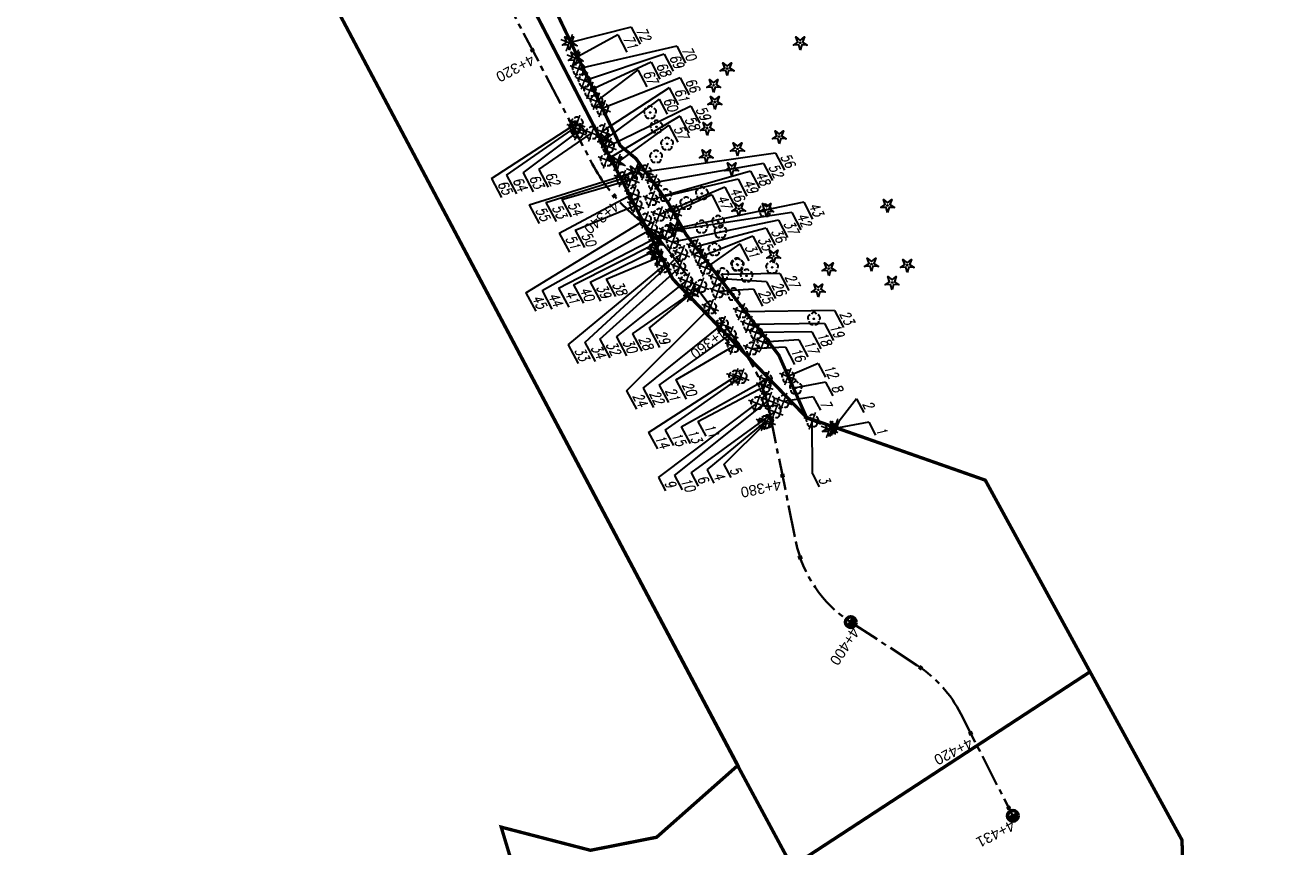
# Model space of a CAD drawing. Header units: metres. Extents: x 7529688 to 7533680, y 5721227 to 5727807.
# Tile 5 of 17: x 7531665 to 7531817, y 5723885 to 5723984. Entities that reach past the tile are written whole.
import ezdxf

# ---------------------------------------------------------------- set-up
doc = ezdxf.new("R2010")
doc.units = ezdxf.units.M
for name, pattern in [('817-dzialki-09-05-04$0$HIDDEN', [0.375, 0.25, -0.125]), ('ACAD_ISO05W100', [33, 24, -3, 0, -3, 0, -3]), ('CENTER2', [28.575, 19.05, -3.175, 3.175, -3.175])]:
    doc.linetypes.add(name, pattern=pattern)
for name, color, linetype in [('C-DROGI-SYTUACJA', 7, 'Continuous'), ('C-DROGI-SYTUACJA-ETYKIETY', 7, 'Continuous'), ('D-ziel-blokdrzewo', 250, 'Continuous')]:
    doc.layers.add(name, color=color, linetype=linetype)
doc.layers.add('D-LR-etap-III', color=7, linetype='817-dzialki-09-05-04$0$HIDDEN', lineweight=50, true_color=0xff1aff)
for name, color, linetype, lineweight in [('D-pas-drogowy', 7, 'ACAD_ISO05W100', 50), ('MK_drzewa opisy', 170, 'Continuous', 30), ('widok', 94, 'Continuous', 30)]:
    doc.layers.add(name, color=color, linetype=linetype, lineweight=lineweight)
doc.layers.add('D-wycinka-drzew', color=7, linetype='Continuous', true_color=0xff1a1a)
doc.layers.add('poprzeczki', color=7, linetype='Continuous', true_color=0x0000c7)
doc.styles.get("Standard").update_dxf_attribs({"font": 'arial.ttf'})
doc.styles.add('UZBROJENIE', font='SIMPLEX', dxfattribs={"width": 0.8, "oblique": 15.00003, "height": 1.5})

# ---------------------------------------------------------------- blocks, each defined once
blk = doc.blocks.new('kilometraz')
at = {"linetype": 'ByBlock', "lineweight": -2}
blk.add_hatch(color=0, dxfattribs=at).paths.add_polyline_path([(0, -0.28125, 0.41421356), (0.28125, 0, 0.41421356), (0, 0.28125)])
at = {"color": 0, "linetype": 'ByBlock', "lineweight": -2}
blk.add_line((0, 0.28125), (0, -0.28125), dxfattribs=at)
blk.add_circle((0, 0), 0.28125, dxfattribs=at)
blk = doc.blocks.new('AeccTickLine')
at = {"color": 0, "linetype": 'ByBlock', "lineweight": -2}
blk.add_line((0, 1), (0, -1), dxfattribs=at)
blk = doc.blocks.new('OBOP02_01')
at = {"linetype": 'Continuous', "lineweight": -2}
blk.add_hatch(color=0, dxfattribs=at).paths.add_polyline_path([(0, -0.1, 1), (0, 0.1, 1)])
at = {"color": 0, "linetype": 'Continuous', "lineweight": -2}
blk.add_circle((0, 0), 0.1, dxfattribs=at)
for centre, radius, start, end in [((-0.77, 0.25), 0.7, 101.6336, 222.6627), ((0, 0.8), 0.7, 29.8459, 150.1541), ((0.77, 0.25), 0.7, 317.3373, 78.3664), ((-0.46, -0.64), 0.71, 174.3693, 292.5572), ((0.46, -0.64), 0.71, 247.4428, 5.6307)]:
    blk.add_arc(centre, radius, start, end, dxfattribs=at)
blk = doc.blocks.new('OBOP01_01')
at = {"linetype": 'Continuous', "lineweight": -2}
blk.add_hatch(color=0, dxfattribs=at).paths.add_polyline_path([(0, -0.1, 1), (0, 0.1, 1)])
at = {"color": 0, "linetype": 'Continuous', "lineweight": -2, "flags": 128}
blk.add_lwpolyline([(0, -1.74), (-0.35, -0.48), (-1.65, -0.54), (-0.57, 0.18), (-1.02, 1.4), (0, 0.6), (1.02, 1.4), (0.57, 0.18), (1.65, -0.54), (0.35, -0.48), (0, -1.74)], dxfattribs=at)
at = {"color": 0, "linetype": 'Continuous', "lineweight": -2}
blk.add_circle((0, 0), 0.1, dxfattribs=at)
blk = doc.blocks.new('wycinka')
at = {"layer": 'D-wycinka-drzew', "const_width": 0.2}
for points in [[(-1.09, 0), (1.09, 0)], [(0, 1.09), (0, -1.09)]]:
    blk.add_lwpolyline(points, dxfattribs=at)

msp = doc.modelspace()

# ---------------------------------------------------------------- linework, layer by layer
at = {"layer": 'C-DROGI-SYTUACJA', "color": 2, "linetype": 'CENTER2', "lineweight": 35, "ltscale": 0.2}
msp.add_lwpolyline([(7531519.34, 5724370.97), (7531605.62, 5724206.44, 0.042652), (7531608.37, 5724202.14), (7531614.26, 5724194.44, -0.042592), (7531617, 5724190.14), (7531641.09, 5724144.24, -0.042262), (7531643.05, 5724139.58), (7531645.97, 5724130.59, 0.044899), (7531648.09, 5724125.65), (7531669.36, 5724086.12), (7531687.57, 5724053.49), (7531733.08, 5723967.07, 0.08906), (7531737.42, 5723961.49), (7531739.52, 5723959.62, -0.048597), (7531742.14, 5723956.76), (7531750.65, 5723945.47, -0.1118), (7531754.27, 5723937.41), (7531757.43, 5723921.9, 0.200916), (7531763.94, 5723912.31), (7531771.97, 5723907.08, -0.131228), (7531777.15, 5723901.33), (7531783.38, 5723889.12)], format="xyb", dxfattribs=at)
at = {"layer": 'D-LR-etap-III', "ltscale": 10, "flags": 128}
msp.add_lwpolyline([(7531750.47, 5723895.1, 0.4, 0.4, 0), (7531750.5, 5723895.13, 0.4, 0.4, 0), (7531682.71, 5724022.92, 0.4, 0.4, 0), (7531619.18, 5724147.2, 0.4, 0.4, 0), (7531592.31, 5724198.49, 0.4, 0.4, 0), (7531553.26, 5724272.92, 0.4, 0.4, 0), (7531504.02, 5724366.79, 0.4, 0.4, 0), (7531482.09, 5724407.62, 0.4, 0.4, 0), (7531412.35, 5724541.18, 0.4, 0.4, 0), (7531388.46, 5724586.93, 0.4, 0.4, 0), (7531345.12, 5724669.94, 0.4, 0.4, 0), (7531127.66, 5725081.67, 0.4, 0.4, 0), (7531059.25, 5725211.04, 0.4, 0.4, 0), (7531008.01, 5725307.95, 0.4, 0.4, 0), (7530964.18, 5725390.84, 0.4, 0.4, 0), (7530914.56, 5725484.68, 0.4, 0.4, 0), (7530865.24, 5725577.49, 0.4, 0.4, 0), (7530840.09, 5725624.06, 0.4, 0.4, 0), (7530802.56, 5725694.92, 0.4, 0.4, 0), (7530755.54, 5725787.51, 0.4, 0.4, 0), (7530708.72, 5725876.3, 0.4, 0.4, 0), (7530695.12, 5725902.09, 0.4, 0.4, 0), (7530642.91, 5726001.08, 0.4, 0.4, 0), (7530634.93, 5726016.15, 0.4, 0.4, 0), (7530610.82, 5726061.93, 0.4, 0.4, 0), (7530610.82, 5726061.93, 0.4, 0.4, 0), (7530607.21, 5726063.51, 0.4, 0.4, 0), (7530597.42, 5726080.68, 0.4, 0.4, 0), (7530591.16, 5726088.44, 0.4, 0.4, 0), (7530581.28, 5726107.21, 0.4, 0.4, 0), (7530571.29, 5726130.56, 0.4, 0.4, 0), (7530549.55, 5726171.53, 0.4, 0.4, 0), (7530531.01, 5726206.47, 0.4, 0.4, 0), (7530516.46, 5726236.02, 0.4, 0.4, 0), (7530500.8, 5726266.14, 0.4, 0.4, 0), (7530491.35, 5726283.94, 0.4, 0.4, 0), (7530482.4, 5726303.41, 0.4, 0.4, 0), (7530482.4, 5726303.41, 0.4, 0.4, 0), (7530450.41, 5726357.28, 0.4, 0.4, 0), (7530397.76, 5726458.5, 0.4, 0.4, 0), (7530334.71, 5726583.66, 0.4, 0.4, 0), (7530303.94, 5726645.17, 0.4, 0.4, 0), (7530300.51, 5726651.78, 0.4, 0.4, 0), (7530289.21, 5726671.97, 0.4, 0.4, 0), (7530281.54, 5726685.57, 0.4, 0.4, 0), (7530261.37, 5726724.16, 0.4, 0.4, 0), (7530254.03, 5726738.21, 0.4, 0.4, 0), (7530197.22, 5726845.06, 0.4, 0.4, 0), (7530194.71, 5726849.15, 0.4, 0.4, 0), (7530195.92, 5726850.75, 0.4, 0.4, 0), (7530170.55, 5726892.96, 0.4, 0.4, 0), (7530143.17, 5726945.07, 0.4, 0.4, 0), (7530105.06, 5727018.32, 0.4, 0.4, 0), (7530100.06, 5727027.16, 0.4, 0.4, 0), (7530062.32, 5727099.63, 0.4, 0.4, 0), (7530015.38, 5727189.42, 0.4, 0.4, 0), (7529983.21, 5727250.21, 0.4, 0.4, 0), (7529953.28, 5727306.75, 0.4, 0.4, 0), (7529900.67, 5727406.16, 0.4, 0.4, 0), (7529890.63, 5727425.13, 0.4, 0.4, 0), (7529875.16, 5727454.43, 0.4, 0.4, 0), (7529857.56, 5727487.79, 0.4, 0.4, 0), (7529835.19, 5727530.19, 0.4, 0.4, 0), (7529811.74, 5727574.66, 0.4, 0.4, 0), (7529792.1, 5727611.92, 0.4, 0.4, 0), (7529768.07, 5727657.47, 0.4, 0.4, 0), (7529755.21, 5727682.13, 0.4, 0.4, 0), (7529753.31, 5727681.13, 0.4, 0.4, 0), (7529739.21, 5727707.77, 0.4, 0.4, 0), (7529735.39, 5727711.25, 0.4, 0.4, 0), (7529725.42, 5727730.2, 0.4, 0.4, 0), (7529723.55, 5727729.88, 0.4, 0.4, 0), (7529695.57, 5727782.93, 0.4, 0.4, 0), (7529717.68, 5727794.02, 0.4, 0.4, 0), (7529736.27, 5727758.65, 0.4, 0.4, 0), (7529736.27, 5727758.65, 0.4, 0.4, 0), (7529744.51, 5727750.41, 0.4, 0.4, 0), (7529744.51, 5727750.41, 0.4, 0.4, 0), (7529750.28, 5727738.55, 0.4, 0.4, 0), (7529777.11, 5727687.57, 0.4, 0.4, 0), (7529796.52, 5727651.33, 0.4, 0.4, 0), (7529814.94, 5727616.79, 0.4, 0.4, 0), (7529839.01, 5727572.3, 0.4, 0.4, 0), (7529860.62, 5727532.51, 0.4, 0.4, 0), (7529882.35, 5727491.5, 0.4, 0.4, 0), (7529904.87, 5727449.1, 0.4, 0.4, 0), (7529920.75, 5727418.88, 0.4, 0.4, 0), (7529946.68, 5727368.55, 0.4, 0.4, 0), (7529972.02, 5727320.57, 0.4, 0.4, 0), (7529987.74, 5727290.15, 0.4, 0.4, 0), (7529996.5, 5727273.66, 0.4, 0.4, 0), (7530017.54, 5727234.2, 0.4, 0.4, 0), (7530033.05, 5727204.86, 0.4, 0.4, 0), (7530051.62, 5727170.22, 0.4, 0.4, 0), (7530069.28, 5727137.02, 0.4, 0.4, 0), (7530089.39, 5727097.53, 0.4, 0.4, 0), (7530109.71, 5727060.75, 0.4, 0.4, 0), (7530136.77, 5727011.64, 0.4, 0.4, 0), (7530162.45, 5726962.74, 0.4, 0.4, 0), (7530187.67, 5726916.99, 0.4, 0.4, 0), (7530207.82, 5726879.34, 0.4, 0.4, 0), (7530230.63, 5726834.52, 0.4, 0.4, 0), (7530262.29, 5726776.62, 0.4, 0.4, 0), (7530277.51, 5726760.21, 0.4, 0.4, 0), (7530286.04, 5726744.11, 0.4, 0.4, 0), (7530288.1, 5726735.88, 0.4, 0.4, 0), (7530290.39, 5726725.05, 0.4, 0.4, 0), (7530296.18, 5726713.58, 0.4, 0.4, 0), (7530302.73, 5726701.18, 0.4, 0.4, 0), (7530325.69, 5726657.47, 0.4, 0.4, 0), (7530343.24, 5726623.65, 0.4, 0.4, 0), (7530360.23, 5726591.75, 0.4, 0.4, 0), (7530383.21, 5726548.06, 0.4, 0.4, 0), (7530406.02, 5726503.61, 0.4, 0.4, 0), (7530427.46, 5726462.62, 0.4, 0.4, 0), (7530447.93, 5726424.39, 0.4, 0.4, 0), (7530471.13, 5726379.92, 0.4, 0.4, 0), (7530490.5, 5726343.03, 0.4, 0.4, 0), (7530509.5, 5726306.73, 0.4, 0.4, 0), (7530529.89, 5726267.24, 0.4, 0.4, 0), (7530543.85, 5726238.99, 0.4, 0.4, 0), (7530554.81, 5726218.94, 0.4, 0.4, 0), (7530559.03, 5726212.22, 0.4, 0.4, 0), (7530563.06, 5726206.41, 0.4, 0.4, 0), (7530566.93, 5726200.46, 0.4, 0.4, 0), (7530569.77, 5726194.9, 0.4, 0.4, 0), (7530571.47, 5726191.28, 0.4, 0.4, 0), (7530572.84, 5726188.02, 0.4, 0.4, 0), (7530575.3, 5726182.03, 0.4, 0.4, 0), (7530579.74, 5726173.31, 0.4, 0.4, 0), (7530583.3, 5726167.41, 0.4, 0.4, 0), (7530593.4, 5726163.33, 0.4, 0.4, 0), (7530598.62, 5726155.26, 0.4, 0.4, 0), (7530608.26, 5726140.5, 0.4, 0.4, 0), (7530603.27, 5726136.83, 0.4, 0.4, 0), (7530606.53, 5726131.84, 0.4, 0.4, 0), (7530604.24, 5726124.22, 0.4, 0.4, 0), (7530605.85, 5726121.63, 0.4, 0.4, 0), (7530608.97, 5726116.16, 0.4, 0.4, 0), (7530618.11, 5726097.79, 0.4, 0.4, 0), (7530651.21, 5726034.96, 0.4, 0.4, 0), (7530670.24, 5725998.61, 0.4, 0.4, 0), (7530698.08, 5725945.95, 0.4, 0.4, 0), (7530716.51, 5725911.31, 0.4, 0.4, 0), (7530735.22, 5725875.67, 0.4, 0.4, 0), (7530752.5, 5725842.15, 0.4, 0.4, 0), (7530778.31, 5725793.5, 0.4, 0.4, 0), (7530797.5, 5725756.38, 0.4, 0.4, 0), (7530812.52, 5725728.29, 0.4, 0.4, 0), (7530820.04, 5725713.16, 0.4, 0.4, 0), (7530822.42, 5725710.19, 0.4, 0.4, 0), (7530833.15, 5725688.8, 0.4, 0.4, 0), (7530849.63, 5725656.16, 0.4, 0.4, 0), (7530867.98, 5725621.96, 0.4, 0.4, 0), (7530872.63, 5725612.89, 0.4, 0.4, 0), (7530880.35, 5725597.59, 0.4, 0.4, 0), (7530883.84, 5725593.39, 0.4, 0.4, 0), (7530891.78, 5725587.76, 0.4, 0.4, 0), (7530895.04, 5725584.28, 0.4, 0.4, 0), (7530897.03, 5725580.94, 0.4, 0.4, 0), (7530900.95, 5725579.95, 0.4, 0.4, 0), (7530904.81, 5725571.98, 0.4, 0.4, 0), (7530903.68, 5725568.57, 0.4, 0.4, 0), (7530908.9, 5725558.84, 0.4, 0.4, 0), (7530910.25, 5725545.67, 0.4, 0.4, 0), (7530912.87, 5725538.65, 0.4, 0.4, 0), (7530945.28, 5725478.46, 0.4, 0.4, 0), (7530959.69, 5725450.25, 0.4, 0.4, 0), (7531002.83, 5725368.19, 0.4, 0.4, 0), (7531044.7, 5725290.31, 0.4, 0.4, 0), (7531064.1, 5725253.21, 0.4, 0.4, 0), (7531083.01, 5725216.68, 0.4, 0.4, 0), (7531113.01, 5725158.47, 0.4, 0.4, 0), (7531137.36, 5725113.07, 0.4, 0.4, 0), (7531150.83, 5725086.71, 0.4, 0.4, 0), (7531159.75, 5725076.64, 0.4, 0.4, 0), (7531166.31, 5725074.58, 0.4, 0.4, 0), (7531172.29, 5725062.58, 0.4, 0.4, 0), (7531170.59, 5725055.61, 0.4, 0.4, 0), (7531173.73, 5725044.08, 0.4, 0.4, 0), (7531215.34, 5724964.86, 0.4, 0.4, 0), (7531238.05, 5724921.68, 0.4, 0.4, 0), (7531262.39, 5724875.28, 0.4, 0.4, 0), (7531295.59, 5724811.27, 0.4, 0.4, 0), (7531348.49, 5724712.36, 0.4, 0.4, 0), (7531363.74, 5724682.68, 0.4, 0.4, 0), (7531366.99, 5724675.87, 0.4, 0.4, 0), (7531382.54, 5724646.11, 0.4, 0.4, 0), (7531401.3, 5724610.87, 0.4, 0.4, 0), (7531428.96, 5724558.86, 0.4, 0.4, 0), (7531449.11, 5724520.4, 0.4, 0.4, 0), (7531477.29, 5724465.83, 0.4, 0.4, 0), (7531501, 5724421.11, 0.4, 0.4, 0), (7531512.12, 5724400.55, 0.4, 0.4, 0), (7531513.78, 5724396.76, 0.4, 0.4, 0), (7531526.32, 5724379.39, 0.4, 0.4, 0), (7531566.78, 5724302.74, 0.4, 0.4, 0), (7531612.28, 5724225.61, 0.4, 0.4, 0), (7531620.49, 5724210.55, 0.4, 0.4, 0), (7531631.58, 5724196.26, 0.4, 0.4, 0), (7531653.48, 5724152.43, 0.4, 0.4, 0), (7531661.15, 5724128.49, 0.4, 0.4, 0), (7531673.88, 5724101.19, 0.4, 0.4, 0), (7531684.69, 5724081.18, 0.4, 0.4, 0), (7531699.21, 5724051.17, 0.4, 0.4, 0), (7531704.03, 5724040.58, 0.4, 0.4, 0), (7531704.03, 5724040.58, 0.4, 0.4, 0), (7531703.91, 5724037.17, 0.4, 0.4, 0), (7531736.42, 5723969.23, 0.4, 0.4, 0), (7531738.29, 5723967.7, 0.4, 0.4, 0), (7531742.18, 5723962.35, 0.4, 0.4, 0), (7531744.29, 5723958.62, 0.4, 0.4, 0), (7531755.39, 5723944.19, 0.4, 0.4, 0), (7531758.69, 5723936.76, 0.4, 0.4, 0), (7531780.08, 5723929.25, 0.4, 0.4, 0), (7531792.61, 5723906.34, 0.4, 0.4, 0), (7531792.61, 5723906.34, 0.4, 0.4, 0), (7531756.96, 5723883.06, 0.4, 0.4, 0), (7531750.46, 5723895.13, 0.4, 0.4, 0), (7531750.46, 5723895.13, 0, 0, 0)], format="xyseb", dxfattribs=at)
at = {"layer": 'D-pas-drogowy', "ltscale": 0.2, "flags": 128}
msp.add_lwpolyline([(7531633.02, 5724182.83, 0.4, 0.4, 0), (7531617.56, 5724211.61, 0.4, 0.4, 0), (7531566.78, 5724302.74, 0.4, 0.4, 0), (7531538.42, 5724356.47, 0.4, 0.4, 0), (7531526.32, 5724379.39, 0.4, 0.4, 0), (7531516.1, 5724393.61, 0.4, 0.4, 0.001485), (7531513.78, 5724396.84, 0.4, 0.4, 0), (7531501.87, 5724413.41, 0.4, 0.4, 0), (7531474.93, 5724464.51, 0.4, 0.4, 0), (7531446.2, 5724518.99, 0.4, 0.4, 0), (7531424.96, 5724559.26, 0.4, 0.4, 0), (7531398.44, 5724609.57, 0.4, 0.4, 0), (7531379.65, 5724645.22, 0.4, 0.4, 0), (7531365.23, 5724672.56, 0.4, 0.4, 0), (7531341.31, 5724717.92, 0.4, 0.4, 0), (7531312.9, 5724771.79, 0.4, 0.4, 0), (7531292.59, 5724810.31, 0.4, 0.4, 0), (7531259.39, 5724873.27, 0.4, 0.4, 0), (7531233.74, 5724921.92, 0.4, 0.4, 0), (7531203.07, 5724980.09, 0.4, 0.4, 0), (7531173.47, 5725036.23, 0.4, 0.4, 0), (7531168.27, 5725046.09, 0.4, 0.4, 0), (7531172.29, 5725062.58, 0.4, 0.4, 0), (7531166.31, 5725074.58, 0.4, 0.4, 0), (7531150.32, 5725079.6, 0.4, 0.4, 0), (7531141.5, 5725096.43, 0.4, 0.4, 0), (7531109.31, 5725157.81, 0.4, 0.4, 0), (7531086.64, 5725201.05, 0.4, 0.4, 0), (7531059.2, 5725253.38, 0.4, 0.4, 0), (7531028.21, 5725312.49, 0.4, 0.4, 0), (7530999.1, 5725367.99, 0.4, 0.4, 0), (7530956.25, 5725449.72, 0.4, 0.4, 0), (7530924.4, 5725510.46, 0.4, 0.4, 0), (7530897.51, 5725561.74, 0.4, 0.4, 0), (7530894.46, 5725566.14, 0.4, 0.4, 0), (7530892.16, 5725570.49, 0.4, 0.4, 0), (7530869.36, 5725613.31, 0.4, 0.4, 0), (7530861.69, 5725627.7, 0.4, 0.4, 0), (7530852.74, 5725644.52, 0.4, 0.4, 0), (7530831.51, 5725684.2, 0.4, 0.4, 0), (7530811.13, 5725722.52, 0.4, 0.4, 0), (7530792.35, 5725757.94, 0.4, 0.4, 0), (7530768.03, 5725803.8, 0.4, 0.4, 0), (7530748.77, 5725840.18, 0.4, 0.4, 0), (7530727.7, 5725879.97, 0.4, 0.4, 0), (7530712.1, 5725909.55, 0.4, 0.4, 0), (7530693.64, 5725944.65, 0.4, 0.4, 0), (7530665.7, 5725997.54, 0.4, 0.4, 0), (7530641.76, 5726042.88, 0.4, 0.4, 0), (7530616.5, 5726091.48, 0.4, 0.4, 0), (7530604.63, 5726114.32, 0.4, 0.4, -0.007763), (7530602.5, 5726118.43, 0.4, 0.4, 0), (7530603.99, 5726123.39, 0.4, 0.4, 0), (7530606.53, 5726131.84, 0.4, 0.4, 0), (7530603.27, 5726136.83, 0.4, 0.4, 0), (7530593.78, 5726151.37, 0.4, 0.4, 0), (7530590.2, 5726156.84, 0.4, 0.4, 0), (7530583.3, 5726167.41, 0.4, 0.4, 0), (7530580.58, 5726170.43, 0.4, 0.4, 0), (7530575.85, 5726175.67, 0.4, 0.4, 0), (7530569.01, 5726186.66, 0.4, 0.4, 0), (7530562.56, 5726199.19, 0.4, 0.4, 0), (7530555.67, 5726211.39, 0.4, 0.4, 0), (7530548.29, 5726224.23, 0.4, 0.4, 0), (7530540.58, 5726237.71, 0.4, 0.4, 0), (7530532.68, 5726252.65, 0.4, 0.4, 0), (7530524.06, 5726269.35, 0.4, 0.4, 0), (7530502.82, 5726309.91, 0.4, 0.4, 0), (7530488.83, 5726336.63, 0.4, 0.4, 0), (7530466.03, 5726380.16, 0.4, 0.4, 0), (7530438.47, 5726432.77, 0.4, 0.4, 0), (7530424.53, 5726459.09, 0.4, 0.4, 0), (7530401.63, 5726502.97, 0.4, 0.4, 0), (7530383.38, 5726538.06, 0.4, 0.4, 0), (7530353.97, 5726593.52, 0.4, 0.4, 0), (7530338.47, 5726622.74, 0.4, 0.4, 0), (7530322.01, 5726653.88, 0.4, 0.4, 0), (7530297.54, 5726700.33, 0.4, 0.4, 0), (7530287.38, 5726719.6, 0.4, 0.4, 0), (7530285.95, 5726722.32, 0.4, 0.4, 0), (7530280.26, 5726733.12, 0.4, 0.4, 0), (7530266.73, 5726758.74, 0.4, 0.4, 0), (7530260.42, 5726770.47, 0.4, 0.4, 0), (7530253.25, 5726783.82, 0.4, 0.4, 0), (7530244.95, 5726799.33, 0.4, 0.4, 0), (7530239.39, 5726808.49, 0.4, 0.4, 0), (7530238.29, 5726807.9, 0.4, 0.4, 0), (7530218.11, 5726850.67, 0.4, 0.4, 0), (7530175.91, 5726928.17, 0.4, 0.4, 0), (7530096.68, 5727076.15, 0.4, 0.4, 0), (7530094.68, 5727079.89, 0.4, 0.4, 0), (7530064.6, 5727135.52, 0.4, 0.4, 0), (7530046.73, 5727168.89, 0.4, 0.4, 0), (7530025.8, 5727208.46, 0.4, 0.4, 0), (7530012.85, 5727232.98, 0.4, 0.4, 0), (7529994.15, 5727268.45, 0.4, 0.4, 0), (7529981.67, 5727291.93, 0.4, 0.4, 0), (7529949.89, 5727351.73, 0.4, 0.4, 0), (7529924.75, 5727399.03, 0.4, 0.4, 0), (7529915.52, 5727417.1, 0.4, 0.4, 0), (7529885.83, 5727475.19, 0.4, 0.4, 0), (7529862.56, 5727519.97, 0.4, 0.4, 0), (7529852.98, 5727538.19, 0.4, 0.4, 0), (7529836.51, 5727569.51, 0.4, 0.4, 0), (7529815.37, 5727609.14, 0.4, 0.4, 0), (7529792.8, 5727651.25, 0.4, 0.4, 0), (7529774.2, 5727685.86, 0.4, 0.4, 0), (7529746.97, 5727736.06, 0.4, 0.4, 0), (7529733.92, 5727757.62, 0.4, 0.4, 0), (7529708.61, 5727806.39, 0.4, 0.4, 0), (7529688.49, 5727796.34, 0.4, 0.4, 0), (7529723.55, 5727729.88, 0.4, 0.4, 0), (7529725.42, 5727730.2, 0.4, 0.4, 0), (7529735.38, 5727711.28, 0.4, 0.4, 0), (7529739.21, 5727707.77, 0.4, 0.4, 0), (7529753.31, 5727681.13, 0.4, 0.4, 0), (7529755.18, 5727682.11, 0.4, 0.4, 0), (7529792.1, 5727611.92, 0.4, 0.4, 0), (7529811.74, 5727574.66, 0.4, 0.4, 0), (7529835.19, 5727530.19, 0.4, 0.4, 0), (7529857.56, 5727487.79, 0.4, 0.4, 0), (7529875.16, 5727454.43, 0.4, 0.4, 0), (7529890.63, 5727425.13, 0.4, 0.4, 0), (7529900.67, 5727406.16, 0.4, 0.4, 0), (7529953.28, 5727306.75, 0.4, 0.4, 0), (7529983.21, 5727250.21, 0.4, 0.4, 0), (7530015.38, 5727189.42, 0.4, 0.4, 0), (7530062.32, 5727099.63, 0.4, 0.4, 0), (7530100.06, 5727027.16, 0.4, 0.4, 0), (7530105.06, 5727018.32, 0.4, 0.4, 0), (7530143.17, 5726945.07, 0.4, 0.4, 0), (7530170.55, 5726892.96, 0.4, 0.4, 0), (7530195.92, 5726850.75, 0.4, 0.4, 0), (7530194.71, 5726849.15, 0.4, 0.4, 0), (7530197.22, 5726845.06, 0.4, 0.4, 0), (7530254.03, 5726738.21, 0.4, 0.4, 0), (7530261.37, 5726724.16, 0.4, 0.4, 0), (7530281.54, 5726685.57, 0.4, 0.4, 0), (7530289.21, 5726671.97, 0.4, 0.4, 0), (7530300.51, 5726651.78, 0.4, 0.4, 0), (7530303.94, 5726645.17, 0.4, 0.4, 0), (7530334.71, 5726583.66, 0.4, 0.4, 0), (7530397.76, 5726458.5, 0.4, 0.4, 0), (7530450.41, 5726357.28, 0.4, 0.4, 0), (7530482.4, 5726303.41, 0.4, 0.4, 0), (7530483.69, 5726301, 0.4, 0.4, 0), (7530491.35, 5726283.94, 0.4, 0.4, 0), (7530512.67, 5726243.78, 0.4, 0.4, 0), (7530529.43, 5726209.46, 0.4, 0.4, 0), (7530571.29, 5726130.56, 0.4, 0.4, 0), (7530581.28, 5726107.21, 0.4, 0.4, 0), (7530591.16, 5726088.44, 0.4, 0.4, 0), (7530597.42, 5726080.68, 0.4, 0.4, 0), (7530607.21, 5726063.51, 0.4, 0.4, 0), (7530610.82, 5726061.93, 0.4, 0.4, 0), (7530634.93, 5726016.15, 0.4, 0.4, 0), (7530642.91, 5726001.08, 0.4, 0.4, 0), (7530695.12, 5725902.09, 0.4, 0.4, 0), (7530708.72, 5725876.3, 0.4, 0.4, 0), (7530755.54, 5725787.51, 0.4, 0.4, 0), (7530802.56, 5725694.92, 0.4, 0.4, 0), (7530840.09, 5725624.06, 0.4, 0.4, 0), (7530865.24, 5725577.49, 0.4, 0.4, 0), (7530914.56, 5725484.68, 0.4, 0.4, 0), (7530964.18, 5725390.84, 0.4, 0.4, 0), (7531008.01, 5725307.95, 0.4, 0.4, 0), (7531059.25, 5725211.04, 0.4, 0.4, 0), (7531127.66, 5725081.67, 0.4, 0.4, 0), (7531345.12, 5724669.94, 0.4, 0.4, 0), (7531388.46, 5724586.93, 0.4, 0.4, 0), (7531412.35, 5724541.18, 0.4, 0.4, 0), (7531482.09, 5724407.62, 0.4, 0.4, 0), (7531504.02, 5724366.79, 0.4, 0.4, 0), (7531519.37, 5724337.52, 0.4, 0.4, 0), (7531563.75, 5724252.93, 0.4, 0.4, 0), (7531602.18, 5724179.68, 0.4, 0.4, 0), (7531619.18, 5724147.2, 0.4, 0.4, 0), (7531625.04, 5724135.64, 0.4, 0.4, 0), (7531656.8, 5724073.32, 0.4, 0.4, 0), (7531675.12, 5724037.36, 0.4, 0.4, 0), (7531682.71, 5724022.92, 0.4, 0.4, 0), (7531705.57, 5723979.81, 0.4, 0.4, 0), (7531736.61, 5723921.26, 0.4, 0.4, 0), (7531750.46, 5723895.13, 0.4, 0.4, 0), (7531740.77, 5723886.56, 0.4, 0.4, 0), (7531732.86, 5723885, 0.4, 0.4, 0), (7531722.18, 5723887.77, 0.4, 0.4, 0), (7531729.87, 5723862.17, 0.4, 0.4, 0), (7531742.92, 5723861.93, 0.4, 0.4, 0), (7531763.71, 5723859.52, 0.4, 0.4, 0), (7531768.42, 5723854.12, 0.4, 0.4, 0), (7531787.42, 5723817.97, 0.4, 0.4, 0), (7531795.57, 5723809.82, 0.4, 0.4, 0), (7531816.35, 5723819.85, 0.4, 0.4, 0), (7531816.35, 5723819.85, 0.4, 0.4, 0), (7531805.06, 5723843.23, 0.4, 0.4, 0), (7531803.61, 5723886.23, 0.4, 0.4, 0), (7531803.61, 5723886.23, 0.4, 0.4, 0), (7531780.08, 5723929.25, 0.4, 0.4, 0), (7531758.69, 5723936.76, 0.4, 0.4, 0), (7531749.36, 5723946.41, 0.4, 0.4, 0), (7531742.71, 5723953.29, 0.4, 0.4, 0), (7531735.18, 5723967.88, 0.4, 0.4, 0), (7531722.37, 5723992.68, 0.4, 0.4, 0), (7531705.04, 5724030.89, 0.4, 0.4, 0), (7531699.47, 5724043.17, 0.4, 0.4, 0), (7531692.69, 5724058.11, 0.4, 0.4, 0), (7531679.67, 5724084.02, 0.4, 0.4, 0), (7531674.55, 5724094.21, 0.4, 0.4, 0), (7531666.63, 5724114, 0.4, 0.4, 0), (7531649, 5724153.82, 0.4, 0.4, 0), (7531641.49, 5724149.34, 0.4, 0.4, 0), (7531626.04, 5724179.34, 0.4, 0.4, 0), (7531633.03, 5724182.84, 0, 0, 0)], format="xyseb", dxfattribs=at)
at = {"layer": 'MK_drzewa opisy', "flags": 128}
for points in [[(7531737.71, 5723983.42), (7531730.32, 5723981.54)], [(7531737.71, 5723983.42), (7531738.79, 5723981.39)], [(7531736.13, 5723982.47), (7531731.04, 5723979.71)], [(7531736.13, 5723982.47), (7531737.2, 5723980.43)], [(7531743.17, 5723981.12), (7531731.42, 5723978.42)], [(7531741.68, 5723980.18), (7531732.13, 5723977)], [(7531741.68, 5723980.18), (7531742.75, 5723978.14)], [(7531743.17, 5723981.12), (7531744.24, 5723979.09)], [(7531740.1, 5723979.22), (7531732.78, 5723975.84)], [(7531738.53, 5723978.31), (7531733.57, 5723974.55)], [(7531738.53, 5723978.31), (7531739.6, 5723976.27)], [(7531740.1, 5723979.22), (7531741.17, 5723977.18)], [(7531743.58, 5723977.34), (7531734.25, 5723973.67)], [(7531743.58, 5723977.34), (7531744.65, 5723975.31)], [(7531742.27, 5723976.15), (7531734.24, 5723970.92)], [(7531742.27, 5723976.15), (7531743.34, 5723974.11)], [(7531741.09, 5723974.79), (7531734.55, 5723969.94)], [(7531744.85, 5723973.97), (7531734.96, 5723969.14)], [(7531741.09, 5723974.79), (7531742.02, 5723973.02)], [(7531744.85, 5723973.97), (7531745.92, 5723971.93)], [(7531743.54, 5723972.77), (7531734.78, 5723967.53)], [(7531743.54, 5723972.77), (7531744.61, 5723970.74)], [(7531721.01, 5723965.32), (7531731.22, 5723971.91)], [(7531722.81, 5723965.72), (7531731.04, 5723971.4)], [(7531724.79, 5723966.01), (7531731.36, 5723970.9)], [(7531726.7, 5723966.38), (7531733, 5723970.74)], [(7531742.22, 5723971.68), (7531736.04, 5723967.22)], [(7531742.22, 5723971.68), (7531743.29, 5723969.64)], [(7531755, 5723968.34), (7531739.38, 5723966.13)], [(7531755, 5723968.34), (7531756.07, 5723966.3)], [(7531726.7, 5723966.38), (7531727.81, 5723964.29)], [(7531753.56, 5723967.09), (7531740.41, 5723964.78)], [(7531752, 5723966.18), (7531741.84, 5723963.3)], [(7531752, 5723966.18), (7531753.07, 5723964.15)], [(7531753.56, 5723967.09), (7531754.64, 5723965.06)], [(7531721.01, 5723965.32), (7531722.23, 5723963.04)], [(7531722.81, 5723965.72), (7531723.99, 5723963.5)], [(7531724.79, 5723966.01), (7531726.01, 5723963.73)], [(7531725.54, 5723962.16), (7531738.17, 5723966.1)], [(7531727.53, 5723962.46), (7531736.67, 5723965.31)], [(7531729.44, 5723962.82), (7531737.71, 5723965.19)], [(7531750.51, 5723965.24), (7531740.15, 5723962.82)], [(7531750.51, 5723965.24), (7531751.58, 5723963.2)], [(7531729.12, 5723958.79), (7531737.93, 5723963.48)], [(7531748.93, 5723964.28), (7531741.08, 5723960.96)], [(7531747.36, 5723963.37), (7531742.79, 5723961.24)], [(7531747.36, 5723963.37), (7531748.43, 5723961.33)], [(7531748.93, 5723964.28), (7531750, 5723962.24)], [(7531725.54, 5723962.16), (7531726.73, 5723959.94)], [(7531727.53, 5723962.46), (7531728.75, 5723960.17)], [(7531729.44, 5723962.82), (7531730.55, 5723960.74)], [(7531731.03, 5723959.15), (7531738.27, 5723962.12)], [(7531758.36, 5723962.47), (7531742.9, 5723959.31)], [(7531758.36, 5723962.47), (7531759.43, 5723960.44)], [(7531725.14, 5723951.66), (7531739.4, 5723960.36)], [(7531756.93, 5723961.23), (7531742.05, 5723958.98)], [(7531755.36, 5723960.32), (7531742.67, 5723957.7)], [(7531755.36, 5723960.32), (7531756.43, 5723958.28)], [(7531756.93, 5723961.23), (7531758, 5723959.19)], [(7531727.06, 5723951.93), (7531740.11, 5723959.25)], [(7531729.12, 5723958.79), (7531730.34, 5723956.5)], [(7531731.03, 5723959.15), (7531732.14, 5723957.07)], [(7531753.87, 5723959.37), (7531745.35, 5723957.11)], [(7531753.87, 5723959.37), (7531754.95, 5723957.34)], [(7531729.05, 5723952.22), (7531741.06, 5723958.42)], [(7531730.84, 5723952.62), (7531740.81, 5723957.63)], [(7531752.29, 5723958.42), (7531746.01, 5723955.91)], [(7531750.72, 5723957.51), (7531746.64, 5723954.63)], [(7531750.72, 5723957.51), (7531751.8, 5723955.47)], [(7531752.29, 5723958.42), (7531753.36, 5723956.38)], [(7531732.19, 5723945.7), (7531743.72, 5723956.33)], [(7531732.82, 5723952.91), (7531740.48, 5723956.65)], [(7531734.73, 5723953.28), (7531740.98, 5723955.9)], [(7531730.2, 5723945.41), (7531741.53, 5723954.79)], [(7531733.98, 5723946.1), (7531743.5, 5723954.68)], [(7531730.84, 5723952.62), (7531732.02, 5723950.4)], [(7531732.82, 5723952.91), (7531734.04, 5723950.63)], [(7531734.73, 5723953.28), (7531735.85, 5723951.19)], [(7531735.96, 5723946.4), (7531744.33, 5723953.06)], [(7531753.92, 5723952.98), (7531747.98, 5723953.36)], [(7531755.51, 5723953.94), (7531748.64, 5723953.85)], [(7531753.92, 5723952.98), (7531755, 5723950.95)], [(7531755.51, 5723953.94), (7531756.58, 5723951.91)], [(7531725.14, 5723951.66), (7531726.32, 5723949.44)], [(7531727.06, 5723951.93), (7531728.25, 5723949.7)], [(7531729.05, 5723952.22), (7531730.26, 5723949.93)], [(7531737.88, 5723946.76), (7531744.83, 5723951.57)], [(7531739.88, 5723947.42), (7531746.02, 5723952.44)], [(7531752.36, 5723952.08), (7531748.11, 5723951.8)], [(7531752.36, 5723952.08), (7531753.43, 5723950.04)], [(7531737.18, 5723939.94), (7531747.18, 5723949.88)], [(7531762.04, 5723949.54), (7531750.92, 5723949.39)], [(7531762.04, 5723949.54), (7531763.12, 5723947.51)], [(7531737.88, 5723946.76), (7531738.99, 5723944.68)], [(7531739.16, 5723940.24), (7531748.61, 5723947.86)], [(7531739.88, 5723947.42), (7531741.12, 5723945.1)], [(7531741.07, 5723940.6), (7531749.54, 5723946.64)], [(7531760.84, 5723947.98), (7531751.81, 5723947.87)], [(7531759.35, 5723947), (7531752.67, 5723946.89)], [(7531759.35, 5723947), (7531760.43, 5723944.96)], [(7531760.84, 5723947.98), (7531761.91, 5723945.94)], [(7531730.2, 5723945.41), (7531731.39, 5723943.19)], [(7531732.19, 5723945.7), (7531733.41, 5723943.42)], [(7531733.98, 5723946.1), (7531735.17, 5723943.88)], [(7531735.96, 5723946.4), (7531737.18, 5723944.11)], [(7531743.07, 5723941.26), (7531749.96, 5723945.27)], [(7531756.2, 5723945.13), (7531752.14, 5723944.97)], [(7531757.77, 5723946.04), (7531753.54, 5723945.73)], [(7531756.2, 5723945.13), (7531757.28, 5723943.09)], [(7531757.77, 5723946.04), (7531758.84, 5723944)], [(7531760.1, 5723943.18), (7531756.47, 5723941.64)], [(7531760.1, 5723943.18), (7531760.96, 5723941.56)], [(7531739.81, 5723934.95), (7531750.13, 5723941.6)], [(7531741.07, 5723940.6), (7531742.18, 5723938.52)], [(7531741.8, 5723935.24), (7531750.83, 5723941.57)], [(7531743.07, 5723941.26), (7531744.31, 5723938.94)], [(7531743.71, 5723935.61), (7531753.84, 5723941.29)], [(7531745.71, 5723936.27), (7531753.7, 5723940.49)], [(7531760.98, 5723940.96), (7531757.42, 5723940.29)], [(7531760.98, 5723940.96), (7531761.83, 5723939.34)], [(7531737.18, 5723939.94), (7531738.36, 5723937.72)], [(7531739.16, 5723940.24), (7531740.38, 5723937.95)], [(7531759.51, 5723939.22), (7531755.97, 5723938.66)], [(7531759.51, 5723939.22), (7531760.36, 5723937.6)], [(7531764.69, 5723938.98), (7531762.06, 5723935.58)], [(7531764.69, 5723938.98), (7531765.55, 5723937.35)], [(7531740.99, 5723929.55), (7531752.77, 5723938.43)], [(7531742.9, 5723929.82), (7531754.15, 5723938.78)], [(7531744.89, 5723930.11), (7531754.9, 5723937.41)], [(7531745.71, 5723936.27), (7531746.64, 5723934.52)], [(7531746.8, 5723930.47), (7531753.67, 5723936.15)], [(7531748.8, 5723931.13), (7531754, 5723936.27)], [(7531759.4, 5723930.01), (7531759.39, 5723936.34)], [(7531766.14, 5723936.19), (7531761.45, 5723935.32)], [(7531766.14, 5723936.19), (7531766.96, 5723934.63)], [(7531739.81, 5723934.95), (7531740.86, 5723932.99)], [(7531741.8, 5723935.24), (7531742.79, 5723933.38)], [(7531743.71, 5723935.61), (7531744.77, 5723933.62)], [(7531744.89, 5723930.11), (7531745.72, 5723928.55)], [(7531746.8, 5723930.47), (7531747.63, 5723928.91)], [(7531748.8, 5723931.13), (7531749.63, 5723929.57)], [(7531759.4, 5723930.01), (7531760.23, 5723928.45)], [(7531740.99, 5723929.55), (7531741.82, 5723927.99)], [(7531742.9, 5723929.82), (7531743.83, 5723928.08)]]:
    msp.add_lwpolyline(points, dxfattribs=at)

# ---------------------------------------------------------------- block references
at = {"layer": 'D-ziel-blokdrzewo', "rotation": 339.1129421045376}
for p in [(7531730.32, 5723981.54), (7531731.04, 5723979.71), (7531731.42, 5723978.42), (7531732.13, 5723977), (7531732.79, 5723975.85), (7531733.57, 5723974.55), (7531734.25, 5723973.67), (7531731.04, 5723971.39), (7531731.21, 5723971.87), (7531731.35, 5723970.9), (7531733.01, 5723970.75), (7531734.23, 5723970.92), (7531734.55, 5723969.94), (7531734.96, 5723969.14), (7531734.78, 5723967.53), (7531736.04, 5723967.22), (7531736.67, 5723965.31), (7531737.71, 5723965.19), (7531738.16, 5723966.1), (7531739.38, 5723966.13), (7531740.41, 5723964.78), (7531737.93, 5723963.48), (7531738.27, 5723962.12), (7531740.15, 5723962.82), (7531739.4, 5723960.36), (7531741.08, 5723960.96), (7531742.79, 5723961.24), (7531740.11, 5723959.25), (7531742.05, 5723958.98), (7531742.9, 5723959.31), (7531740.81, 5723957.63), (7531741.06, 5723958.42), (7531742.67, 5723957.7), (7531745.35, 5723957.11), (7531740.48, 5723956.65), (7531740.98, 5723955.9), (7531743.72, 5723956.33), (7531746.01, 5723955.91), (7531741.53, 5723954.79), (7531743.5, 5723954.68), (7531746.64, 5723954.63), (7531744.33, 5723953.06), (7531747.98, 5723953.36), (7531744.83, 5723951.57), (7531746.02, 5723952.44), (7531748.11, 5723951.8), (7531747.18, 5723949.88), (7531750.92, 5723949.39), (7531748.61, 5723947.86), (7531749.54, 5723946.64), (7531751.81, 5723947.87), (7531752.67, 5723946.89), (7531749.96, 5723945.27), (7531752.14, 5723944.97), (7531753.54, 5723945.73), (7531750.13, 5723941.6), (7531750.83, 5723941.57), (7531753.7, 5723940.49), (7531753.84, 5723941.29), (7531756.47, 5723941.64), (7531752.77, 5723938.43), (7531754.15, 5723938.78), (7531754.9, 5723937.41), (7531755.97, 5723938.66), (7531753.67, 5723936.15), (7531754, 5723936.27), (7531759.39, 5723936.34), (7531761.45, 5723935.32), (7531762.06, 5723935.58)]:
    msp.add_blockref('wycinka', p, dxfattribs=at)
at = {"layer": 'poprzeczki', "color": 2, "linetype": 'Continuous', "lineweight": 60}
for p, xscale, yscale, zscale, rotation in [((7531725.92, 5723980.67), 0.25, 0.25, 0.25, 297.7699596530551), ((7531730.57, 5723971.82), 0.25, 0.25, 0.25, 297.7699596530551), ((7531735.69, 5723963.25), 0.2499999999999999, 0.2499999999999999, 0.2499999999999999, 311.0367972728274), ((7531742.64, 5723956.1), 0.25, 0.25, 0.25, 306.9985699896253), ((7531748.66, 5723948.11), 0.25, 0.25, 0.25, 306.9985699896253), ((7531753.71, 5723939.56), 0.25, 0.25, 0.25, 287.8282006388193), ((7531755.82, 5723929.79), 0.25, 0.25, 0.25, 281.4818152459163), ((7531757.94, 5723920.02), 0.2499999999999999, 0.2499999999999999, 0.2499999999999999, 288.9338707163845), ((7531772.36, 5723906.82), 0.25, 0.25, 0.25, 325.1423638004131), ((7531778.35, 5723898.98), 0.25, 0.25, 0.25, 297.0189228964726), ((7531782.89, 5723890.07), 0.25, 0.25, 0.25, 297.0189228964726)]:
    msp.add_blockref('AeccTickLine', p, dxfattribs=dict(at, xscale=xscale, yscale=yscale, zscale=zscale, rotation=rotation))
at = {"layer": 'poprzeczki', "color": 10, "linetype": 'Continuous', "lineweight": 60, "xscale": 2.249999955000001, "yscale": 2.249999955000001, "zscale": 2.249999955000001}
for p, rotation in [((7531763.99, 5723912.28), 326.9233309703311), ((7531783.38, 5723889.12), 297.0189228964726)]:
    msp.add_blockref('kilometraz', p, dxfattribs=dict(at, rotation=rotation))
at = {"layer": 'widok', "linetype": 'Continuous', "xscale": 0.5, "yscale": 0.5, "zscale": 0.5}
for name, p in [('OBOP01_01', (7531730.32, 5723981.54)), ('OBOP01_01', (7531757.95, 5723981.53)), ('OBOP01_01', (7531731.04, 5723979.71)), ('OBOP02_01', (7531731.42, 5723978.42)), ('OBOP01_01', (7531749.21, 5723978.45)), ('OBOP02_01', (7531732.13, 5723977)), ('OBOP01_01', (7531747.59, 5723976.46)), ('OBOP02_01', (7531732.79, 5723975.85)), ('OBOP02_01', (7531733.57, 5723974.55)), ('OBOP02_01', (7531734.26, 5723973.67)), ('OBOP02_01', (7531739.99, 5723973.21)), ('OBOP01_01', (7531747.74, 5723974.43)), ('OBOP02_01', (7531731.23, 5723971.91)), ('OBOP02_01', (7531740.75, 5723971.49)), ('OBOP02_01', (7531731.04, 5723971.39)), ('OBOP02_01', (7531731.35, 5723970.9)), ('OBOP02_01', (7531733.01, 5723970.75)), ('OBOP02_01', (7531734.23, 5723970.92)), ('OBOP01_01', (7531746.83, 5723971.32)), ('OBOP01_01', (7531755.44, 5723970.32)), ('OBOP01_01', (7531734.55, 5723969.95)), ('OBOP02_01', (7531734.96, 5723969.14)), ('OBOP02_01', (7531742.02, 5723969.45)), ('OBOP01_01', (7531750.44, 5723968.87)), ('OBOP02_01', (7531734.77, 5723967.53)), ('OBOP01_01', (7531736.04, 5723967.22)), ('OBOP02_01', (7531740.7, 5723967.92)), ('OBOP01_01', (7531746.71, 5723968.05)), ('OBOP01_01', (7531738.16, 5723966.1)), ('OBOP02_01', (7531739.38, 5723966.13)), ('OBOP01_01', (7531749.75, 5723966.5)), ('OBOP02_01', (7531736.67, 5723965.31)), ('OBOP02_01', (7531737.71, 5723965.19)), ('OBOP02_01', (7531740.41, 5723964.78)), ('OBOP02_01', (7531737.93, 5723963.48)), ('OBOP02_01', (7531740.15, 5723962.82)), ('OBOP02_01', (7531741.84, 5723963.3)), ('OBOP02_01', (7531746.19, 5723963.52)), ('OBOP02_01', (7531738.27, 5723962.12)), ('OBOP02_01', (7531741.08, 5723960.96)), ('OBOP02_01', (7531742.79, 5723961.24)), ('OBOP02_01', (7531744.31, 5723962.35)), ('OBOP01_01', (7531750.59, 5723961.68)), ('OBOP02_01', (7531753.74, 5723961.48)), ('OBOP01_01', (7531753.93, 5723961.61)), ('OBOP01_01', (7531768.4, 5723962.1)), ('OBOP02_01', (7531739.4, 5723960.36)), ('OBOP02_01', (7531746.15, 5723959.54)), ('OBOP02_01', (7531748.12, 5723960.13)), ('OBOP02_01', (7531740.11, 5723959.25)), ('OBOP01_01', (7531741.06, 5723958.42)), ('OBOP02_01', (7531742.05, 5723958.98)), ('OBOP01_01', (7531742.9, 5723959.31)), ('OBOP02_01', (7531748.41, 5723958.94)), ('OBOP01_01', (7531740.48, 5723956.65)), ('OBOP01_01', (7531740.81, 5723957.63)), ('OBOP02_01', (7531742.67, 5723957.7)), ('OBOP02_01', (7531745.35, 5723957.11)), ('OBOP02_01', (7531747.69, 5723956.83)), ('OBOP01_01', (7531740.98, 5723955.9)), ('OBOP02_01', (7531743.72, 5723956.33)), ('OBOP02_01', (7531746.01, 5723955.91)), ('OBOP02_01', (7531750.39, 5723955.05)), ('OBOP02_01', (7531750.48, 5723954.97)), ('OBOP01_01', (7531754.77, 5723956.05)), ('OBOP01_01', (7531766.47, 5723955.08)), ('OBOP01_01', (7531770.75, 5723954.94)), ('OBOP02_01', (7531741.53, 5723954.79)), ('OBOP02_01', (7531743.5, 5723954.68)), ('OBOP02_01', (7531747.98, 5723953.36)), ('OBOP02_01', (7531748.64, 5723953.85)), ('OBOP02_01', (7531751.53, 5723953.69)), ('OBOP02_01', (7531754.58, 5723954.69)), ('OBOP01_01', (7531761.38, 5723954.54)), ('OBOP02_01', (7531744.33, 5723953.06)), ('OBOP02_01', (7531746.02, 5723952.44)), ('OBOP01_01', (7531760.11, 5723952)), ('OBOP01_01', (7531768.93, 5723952.89)), ('OBOP01_01', (7531744.83, 5723951.57)), ('OBOP02_01', (7531748.11, 5723951.8)), ('OBOP02_01', (7531749.98, 5723951.47)), ('OBOP02_01', (7531747.18, 5723949.88)), ('OBOP02_01', (7531750.92, 5723949.39)), ('OBOP02_01', (7531748.61, 5723947.86)), ('OBOP02_01', (7531751.81, 5723947.87)), ('OBOP02_01', (7531749.54, 5723946.64)), ('OBOP02_01', (7531752.67, 5723946.89)), ('OBOP02_01', (7531749.96, 5723945.27)), ('OBOP02_01', (7531752.14, 5723944.97)), ('OBOP02_01', (7531753.54, 5723945.73)), ('OBOP02_01', (7531750.13, 5723941.6)), ('OBOP02_01', (7531750.83, 5723941.57)), ('OBOP02_01', (7531753.84, 5723941.29)), ('OBOP02_01', (7531756.47, 5723941.64)), ('OBOP02_01', (7531753.7, 5723940.49)), ('OBOP02_01', (7531757.42, 5723940.29)), ('OBOP02_01', (7531752.77, 5723938.43)), ('OBOP02_01', (7531754.15, 5723938.78)), ('OBOP02_01', (7531755.97, 5723938.66)), ('OBOP02_01', (7531754.9, 5723937.41)), ('OBOP02_01', (7531753.67, 5723936.15)), ('OBOP02_01', (7531754, 5723936.27)), ('OBOP02_01', (7531759.39, 5723936.34)), ('OBOP01_01', (7531761.45, 5723935.32)), ('OBOP01_01', (7531762.06, 5723935.58))]:
    msp.add_blockref(name, p, dxfattribs=at)
at = {"layer": 'widok', "color": 94, "linetype": 'Continuous', "lineweight": 30, "xscale": 0.5, "yscale": 0.5, "zscale": 0.5}
msp.add_blockref('OBOP02_01', (7531746.64, 5723954.63), dxfattribs=at)
at = {"layer": 'widok', "linetype": 'Continuous', "lineweight": 30, "xscale": 0.5, "yscale": 0.5, "zscale": 0.5}
msp.add_blockref('OBOP02_01', (7531759.59, 5723948.54), dxfattribs=at)

# ---------------------------------------------------------------- texts
at = {"layer": 'C-DROGI-SYTUACJA-ETYKIETY', "color": 2}
for s, rotation, p in [('4+320', 207.77, (7531725.76, 5723980.16)), ('4+340', 221.0368, (7531735.65, 5723962.73)), ('4+360', 216.9986, (7531748.58, 5723947.59)), ('4+380', 191.4818, (7531755.53, 5723929.34)), ('4+400', 236.9233, (7531764.09, 5723911.77)), ('4+420', 207.0189, (7531778.18, 5723898.47)), ('4+431', 207.0189, (7531783.21, 5723888.62))]:
    msp.add_text(s, height=1.25, rotation=rotation, dxfattribs=at).set_placement(p)
at = {"layer": 'MK_drzewa opisy', "char_height": 1.2, "attachment_point": 1, "style": 'UZBROJENIE'}
for s, insert, rotation in [('72', (7531739.34, 5723983.59), 297.79), ('71', (7531737.76, 5723982.63), 297.79), ('69', (7531743.31, 5723980.34), 297.79), ('70', (7531744.79, 5723981.29), 297.79), ('67', (7531740.16, 5723978.47), 297.79), ('68', (7531741.73, 5723979.38), 297.79), ('66', (7531745.21, 5723977.5), 297.79), ('61', (7531743.9, 5723976.31), 297.79), ('60', (7531742.57, 5723975.21), 297.79), ('59', (7531746.48, 5723974.13), 297.79), ('58', (7531745.17, 5723972.94), 297.79), ('57', (7531743.84, 5723971.84), 297.79), ('56', (7531756.62, 5723968.5), 297.79), ('52', (7531755.19, 5723967.25), 297.79), ('65', (7531722.76, 5723965.25), 298.0566), ('64', (7531724.56, 5723965.66), 298.0566), ('63', (7531726.54, 5723965.95), 298.0566), ('62', (7531728.45, 5723966.31), 298.0566), ('49', (7531752.14, 5723965.4), 297.79), ('46', (7531750.55, 5723964.44), 297.79), ('55', (7531727.3, 5723962.1), 298.0566), ('53', (7531729.28, 5723962.39), 298.0566), ('54', (7531731.19, 5723962.75), 298.0566), ('47', (7531748.99, 5723963.53), 297.79), ('43', (7531759.99, 5723962.63), 297.79), ('37', (7531756.99, 5723960.48), 297.79), ('42', (7531758.55, 5723961.39), 297.79), ('50', (7531732.79, 5723959.08), 298.0566), ('36', (7531755.5, 5723959.54), 297.79), ('51', (7531730.88, 5723958.72), 298.0566), ('31', (7531752.35, 5723957.67), 297.79), ('35', (7531753.92, 5723958.58), 297.79), ('39', (7531734.58, 5723952.85), 298.0566), ('38', (7531736.49, 5723953.21), 298.0566), ('26', (7531755.55, 5723953.15), 297.79), ('45', (7531726.89, 5723951.6), 298.0566), ('44', (7531728.81, 5723951.86), 298.0566), ('41', (7531730.8, 5723952.15), 298.0566), ('40', (7531732.59, 5723952.55), 298.0566), ('25', (7531753.98, 5723952.24), 297.79), ('23', (7531763.67, 5723949.7), 297.79), ('28', (7531739.63, 5723946.69), 298.0566), ('29', (7531741.63, 5723947.35), 298.0566), ('18', (7531760.98, 5723947.16), 297.79), ('19', (7531762.47, 5723948.14), 297.79), ('33', (7531731.96, 5723945.35), 298.0566), ('34', (7531733.94, 5723945.64), 298.0566), ('32', (7531735.73, 5723946.04), 298.0566), ('30', (7531737.72, 5723946.33), 298.0566), ('16', (7531757.83, 5723945.29), 297.79), ('17', (7531759.4, 5723946.2), 297.79), ('12', (7531761.77, 5723943.28), 297.79), ('20', (7531744.82, 5723941.19), 298.0566), ('24', (7531738.93, 5723939.88), 298.0566), ('22', (7531740.91, 5723940.17), 298.0566), ('21', (7531742.82, 5723940.53), 298.0566), ('7', (7531761.33, 5723939.02), 297.79), ('2', (7531766.43, 5723938.93), 297.79), ('11', (7531747.46, 5723936.2), 298.0566), ('14', (7531741.56, 5723934.88), 298.0566), ('15', (7531743.55, 5723935.18), 298.0566), ('13', (7531745.46, 5723935.54), 298.0566), ('1', (7531768, 5723935.84), 297.79), ('6', (7531746.64, 5723930.04), 298.0566), ('4', (7531748.55, 5723930.41), 298.0566), ('5', (7531750.55, 5723931.07), 298.0566), ('9', (7531742.74, 5723929.48), 298.0566), ('10', (7531744.65, 5723929.75), 298.0566), ('3', (7531761.15, 5723929.95), 298.0566)]:
    msp.add_mtext_dynamic_manual_height_columns(s, width=1.1638, gutter_width=7.5, heights=[0], dxfattribs=dict(at, insert=insert, rotation=rotation))
at = {"layer": 'MK_drzewa opisy', "color": 2, "char_height": 1.2, "attachment_point": 1, "rotation": 297.79, "style": 'UZBROJENIE'}
for s, insert in [('48', (7531753.62, 5723966.35)), ('27', (7531757.13, 5723954.1)), ('8', (7531762.72, 5723940.91))]:
    msp.add_mtext_dynamic_manual_height_columns(s, width=1.1638, gutter_width=7.5, heights=[0], dxfattribs=dict(at, insert=insert))

doc.saveas('drawing.dxf')
